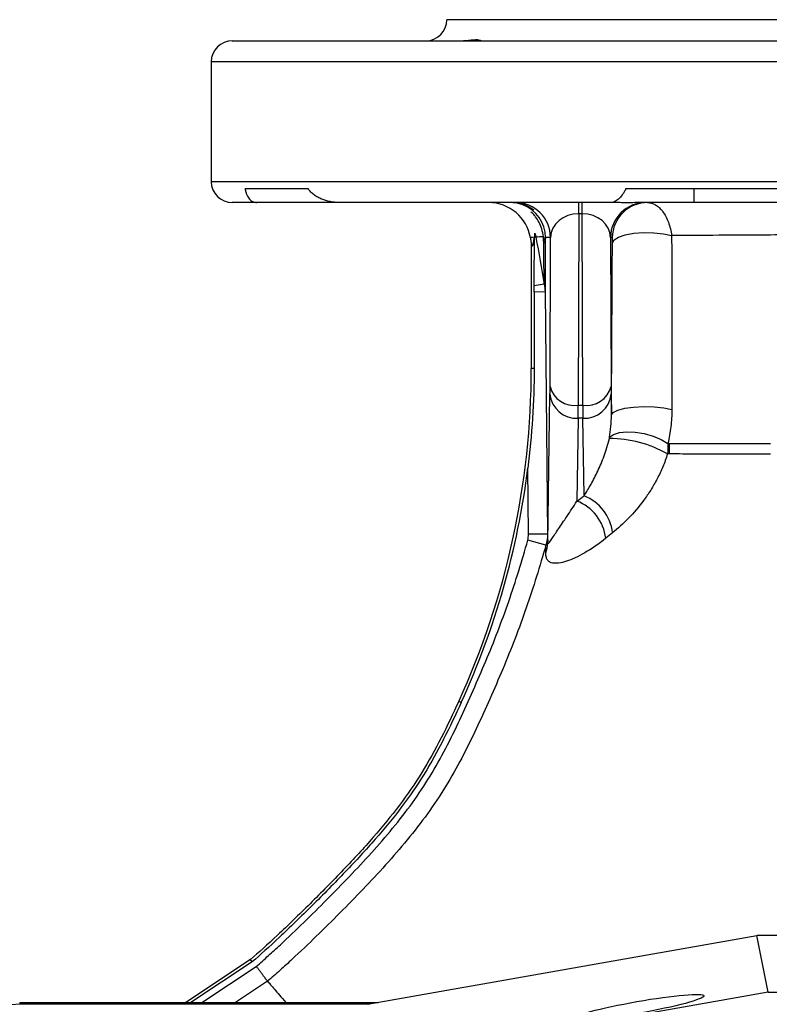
# Model space of a CAD drawing. Header units: millimetres. Extents: x 3528 to 6506, y 5193 to 8895.
# Tile 11 of 13: x 4319 to 4851, y 8195 to 8895. Entities that reach past the tile are written whole.
import ezdxf

# ---------------------------------------------------------------- set-up
doc = ezdxf.new("R2010")
doc.units = ezdxf.units.MM
doc.header["$LTSCALE"] = 5

msp = doc.modelspace()

# ---------------------------------------------------------------- linework, layer by layer
at = {"color": 7, "linetype": 'Continuous', "lineweight": 25}
for p, q in [((5412.21, 8895.33), (4622.21, 8895.33)), ((4469.71, 8880.33), (5564.71, 8880.33)), ((4454.71, 8865.33), (4454.71, 8780.33)), ((4478.75, 8775.33), (4523.54, 8775.33)), ((4749.38, 8775.33), (4857.52, 8775.33)), ((4797.67, 8775.33), (4797.67, 8765.33)), ((4487.13, 8765.33), (4469.71, 8765.33)), ((4545.51, 8765.33), (4487.13, 8765.33)), ((4739.26, 8765.33), (4545.51, 8765.33)), ((4715.98, 8757.38), (4715.98, 8765.33)), ((4718.44, 8757.38), (4718.44, 8765.33)), ((4742.89, 8765.33), (4739.26, 8765.33)), ((4797.67, 8765.33), (4759.34, 8765.33)), ((4880.21, 8765.33), (4797.67, 8765.33)), ((4715.98, 8757.38), (4715.53, 8621.19)), ((4718.44, 8757.38), (4715.98, 8757.38)), ((4718.89, 8621.19), (4718.44, 8757.38)), ((4682.21, 8736.38), (4682.21, 8647.47)), ((4685.47, 8740.73), (4684.61, 8740.57)), ((4695.89, 8740.58), (4692.34, 8740.58)), ((4695.53, 8634.63), (4695.89, 8740.58)), ((4738.53, 8740.58), (4738.89, 8634.63)), ((4739.8, 8740.58), (4738.53, 8740.58)), ((4692, 8701.79), (4684.24, 8701.71)), ((4691.34, 8707.25), (4684.25, 8706.06)), ((4692, 8701.79), (4693.72, 8529.66)), ((4684.23, 8647.47), (4682.21, 8647.47)), ((4693.93, 8523.26), (4695.49, 8629.11)), ((4738.93, 8629.11), (4739.15, 8614.38)), ((4715.53, 8621.19), (4718.89, 8621.19)), ((4715.49, 8611.99), (4714.62, 8553.15)), ((4718.93, 8611.99), (4715.49, 8611.99)), ((4719.75, 8556.82), (4718.93, 8611.99)), ((4680.22, 8529.52), (4679.75, 8576.51)), ((4693.72, 8529.66), (4680.22, 8529.52)), ((4692.5, 8521.8), (4679.68, 8525.33)), ((4632.42, 8409.88), (4630.63, 8410.7)), ((4565.91, 8195.33), (4842.47, 8244.29)), ((4850.5, 8204.05), (4842.47, 8244.29)), ((4887.21, 8244.29), (4842.47, 8244.29)), ((4482.75, 8227.2), (4436.63, 8196.64)), ((4483.94, 8225.63), (4440.19, 8196.64)), ((4483.94, 8225.63), (4482.75, 8227.2)), ((4850.5, 8204.05), (4555.09, 8151.75)), ((4850.5, 8204.05), (5183.92, 8204.05)), ((4318.62, 8196.64), (4318.62, 8195.6)), ((4318.62, 8196.64), (4573.31, 8196.64)), ((4318.62, 8195.6), (4567.39, 8195.6))]:
    msp.add_line(p, q, dxfattribs=at)
at = {"color": 8, "linetype": 'Continuous', "lineweight": 25}
for p, q in [((4971.38, 8865.33), (4454.71, 8865.33)), ((4454.71, 8780.33), (4971.38, 8780.33)), ((4448.06, 8196.64), (4486.79, 8222.31)), ((4494.8, 8211.71), (4472.07, 8196.64))]:
    msp.add_line(p, q, dxfattribs=at)
at = {"color": 7, "linetype": 'Continuous', "lineweight": 25, "flags": 128}
for points in [[(4676.2, 8763.71), (4672.19, 8764.86), (4667.34, 8765.33)], [(4739.85, 8736.67), (4741, 8738.82), (4744.13, 8740.77), (4748.96, 8742.36), (4755.11, 8743.45), (4762.06, 8743.97), (4769.24, 8743.86), (4776.06, 8743.14), (4781.95, 8741.87)], [(4739.15, 8614.38), (4740.34, 8616.16), (4743.59, 8617.77), (4748.61, 8619.07), (4754.96, 8619.94), (4762.11, 8620.3), (4769.43, 8620.14), (4776.3, 8619.46), (4782.12, 8618.32)], [(4737.85, 8598.44), (4740.62, 8600.46), (4744.79, 8601.8), (4750.07, 8602.36), (4756.09, 8602.11), (4762.46, 8601.06), (4768.73, 8599.29), (4774.48, 8596.91), (4779.31, 8594.09)], [(4305.95, 8194.7), (4306.83, 8194.82), (4318.62, 8195.6)]]:
    msp.add_lwpolyline(points, dxfattribs=at)
at = {"color": 7, "linetype": 'Continuous', "lineweight": 25}
for centre, radius, start, end in [((4607.21, 8895.33), 15, 270, 0), ((4469.71, 8865.33), 15, 90, 180), ((4469.71, 8780.33), 15, 180, 270), ((4651.96, 8735.33), 30, 9.31425, 89.9076), ((4670.89, 8740.34), 25, 0.57059, 89.99711), ((4763.53, 8740.34), 25, 90.00289, 179.42941), ((4764.8, 8740.34), 25, 90.00049, 134.34279), ((4764.79, 8740.34), 25, 90.00049, 134.07027), ((4681.42, 8736.17), 10.68, 1.90717, 26.66609), ((4113, 8647.47), 569.21, 335.41976, 0), ((4712.95, 8638.96), 17.95, 193.93711, 278.25355), ((4721.47, 8638.96), 17.95, 261.74645, 346.06289), ((4714.34, 8630.9), 18.94, 185.40495, 273.45838), ((4720.08, 8630.9), 18.94, 266.54162, 354.59505), ((4737.38, 8513.69), 83.93, 60.26991, 89.78033), ((4739.72, 8590.18), 40.81, 354.91831, 5.49802), ((4113, 8647.47), 571.18, 335.41976, 352.86351), ((4707.46, 8526.44), 32.77, 7.2995, 67.98611), ((4702.9, 8522.9), 32.44, 6.7226, 68.83207), ((4676.41, 8523.3), 17.52, 336.65788, 359.86829)]:
    msp.add_arc(centre, radius, start, end, dxfattribs=at)
at = {"color": 8, "linetype": 'Continuous', "lineweight": 25}
for centre, start, end in [((4667.34, 8740.34), 0.57134, 69.25153), ((4764.79, 8740.33), 134.0701, 179.42727)]:
    msp.add_arc(centre, 25, start, end, dxfattribs=at)
at = {"color": 7, "linetype": 'Continuous', "lineweight": 25}
for centre, major_axis, ratio, start_param, end_param in [((4715.88, 8740.33), (20, 0.48), 0.852321, 1.545236, 3.098749), ((4718.54, 8740.33), (20, -0.48), 0.852321, 0.042844, 1.596356), ((4684.88, 8063.88), (-0.04, 1350.32), 0.000523, 1.078833, 1.123877), ((4695.02, 8655.09), (-0.3, 30), 0.014297, 3.665048, 3.961754), ((4739.41, 8655.09), (0.3, 30), 0.014297, 2.321431, 2.618137), ((4715.01, 8655.29), (-0.3, 50), 0.008579, 3.66514, 3.961846), ((4719.41, 8655.29), (0.3, 50), 0.008579, 2.321339, 2.618045)]:
    msp.add_ellipse(centre, major_axis=major_axis, ratio=ratio, start_param=start_param, end_param=end_param, dxfattribs=at)
msp.add_ellipse((4758.05, 8193.12), major_axis=(46.89, 8.27), ratio=0.088975, dxfattribs=at)
for points, knots in [([(4632.67, 8880.42), (4634.36, 8880.52), (4639.24, 8880.81), (4644.6, 8881.57), (4646.58, 8880.5), (4646.45, 8880.4), (4646.44, 8880.39)], [0, 0, 0, 0, 0.201052, 0.577239, 0.981367, 1, 1, 1, 1]), ([(4478.75, 8775.33), (4478.9, 8774.4), (4479.09, 8773.58), (4479.51, 8772.09), (4479.75, 8771.41), (4480.55, 8769.56), (4481.16, 8768.58), (4482.58, 8766.99), (4483.38, 8766.38), (4485.13, 8765.56), (4486.09, 8765.33), (4487.13, 8765.33)], [0, 0, 0, 0, 0.125, 0.125, 0.25, 0.25, 0.5, 0.5, 0.75, 0.75, 1, 1, 1, 1]), ([(4545.51, 8765.33), (4544.45, 8765.33), (4543.38, 8765.39), (4541.27, 8765.6), (4540.21, 8765.76), (4537.13, 8766.39), (4535.15, 8766.98), (4532.28, 8768.18), (4531.35, 8768.63), (4529.55, 8769.63), (4528.68, 8770.18), (4527.02, 8771.4), (4526.22, 8772.08), (4524.77, 8773.58), (4524.11, 8774.4), (4523.54, 8775.33)], [0, 0, 0, 0, 0.125, 0.125, 0.25, 0.25, 0.5, 0.5, 0.625, 0.625, 0.75, 0.75, 0.875, 0.875, 1, 1, 1, 1]), ([(4749.38, 8775.33), (4749.03, 8774.4), (4748.63, 8773.58), (4747.78, 8772.09), (4747.33, 8771.41), (4745.95, 8769.56), (4745.02, 8768.58), (4743.22, 8766.99), (4742.34, 8766.38), (4740.71, 8765.56), (4739.95, 8765.33), (4739.26, 8765.33)], [0, 0, 0, 0, 0.125, 0.125, 0.25, 0.25, 0.5, 0.5, 0.75, 0.75, 1, 1, 1, 1]), ([(4669.04, 8765.33), (4671.55, 8765.33), (4673.73, 8764.95), (4676.55, 8764.13), (4677.41, 8763.82), (4678.99, 8763.16), (4679.7, 8762.8), (4681.59, 8761.77), (4682.52, 8761.1), (4683.44, 8760.37), (4683.66, 8760.18), (4683.94, 8759.91), (4683.99, 8759.84), (4683.89, 8759.85), (4683.49, 8760.13), (4682.04, 8761.09), (4680.97, 8761.77), (4678.23, 8763.15), (4676.55, 8763.86), (4673.56, 8764.67), (4672.48, 8764.91), (4670.17, 8765.24), (4668.94, 8765.33), (4667.64, 8765.33)], [0, 0, 0, 0, 0.125, 0.125, 0.1875, 0.1875, 0.25, 0.25, 0.375, 0.375, 0.4375, 0.4375, 0.5, 0.5, 0.625, 0.625, 0.75, 0.75, 0.875, 0.875, 0.9375, 0.9375, 1, 1, 1, 1]), ([(4759.34, 8765.33), (4757.64, 8765.33), (4756.02, 8765.28), (4752.94, 8765.18), (4751.49, 8765.14), (4748.75, 8765.13), (4747.46, 8765.17), (4745.05, 8765.27), (4743.93, 8765.33), (4742.89, 8765.33)], [0, 0, 0, 0, 0.25, 0.25, 0.5, 0.5, 0.75, 0.75, 1, 1, 1, 1]), ([(4764.79, 8765.33), (4766.76, 8765.33), (4768.68, 8764.77), (4771, 8763.38), (4771.47, 8763.07), (4772.37, 8762.38), (4772.81, 8762.01), (4774.1, 8760.79), (4774.92, 8759.87), (4776.47, 8757.77), (4777.21, 8756.59), (4778.54, 8754.07), (4779.14, 8752.72), (4780.2, 8749.84), (4780.67, 8748.31), (4781.43, 8745.17), (4781.73, 8743.54), (4781.95, 8741.87)], [0, 0, 0, 0, 0.25, 0.25, 0.3125, 0.3125, 0.375, 0.375, 0.5, 0.5, 0.625, 0.625, 0.75, 0.75, 0.875, 0.875, 1, 1, 1, 1]), ([(4684.61, 8740.57), (4684.63, 8741.25), (4684.65, 8741.88), (4684.69, 8742.7), (4684.71, 8742.94), (4684.74, 8743.36), (4684.76, 8743.54), (4684.78, 8743.66)], [0, 0, 0, 0, 0.5, 0.5, 0.75, 0.75, 1, 1, 1, 1]), ([(4681.56, 8740.23), (4681.74, 8739.1), (4681.96, 8737.79), (4682.18, 8736.48), (4682.21, 8736.3)], [0, 0, 0, 0, 0.861408, 1, 1, 1, 1]), ([(4682.21, 8736.38), (4682.39, 8735.49), (4682.57, 8734.92), (4682.94, 8734.44), (4683.12, 8734.53), (4683.49, 8735.35), (4683.67, 8736.07), (4684.03, 8738.02), (4684.2, 8739.25), (4684.37, 8740.66)], [0, 0, 0, 0, 0.25, 0.25, 0.5, 0.5, 0.75, 0.75, 1, 1, 1, 1]), ([(4684.25, 8706.06), (4684.28, 8711.93), (4684.31, 8717.78), (4684.39, 8726.47), (4684.42, 8729.35), (4684.48, 8733.65), (4684.5, 8735.07), (4684.55, 8737.87), (4684.58, 8739.25), (4684.61, 8740.57)], [0, 0, 0, 0, 0.5, 0.5, 0.75, 0.75, 0.875, 0.875, 1, 1, 1, 1]), ([(4691.34, 8707.25), (4691.29, 8712.56), (4691.24, 8718.08), (4691.11, 8729.36), (4691.04, 8735.12), (4690.97, 8740.96)], [0, 0, 0, 0, 0.5, 0.5, 1, 1, 1, 1]), ([(4692.1, 8736.52), (4692.09, 8730.45), (4692.08, 8724.49), (4692.04, 8712.85), (4692.02, 8707.18), (4692, 8701.79)], [0, 0, 0, 0, 0.5, 0.5, 1, 1, 1, 1]), ([(4692.34, 8740.58), (4692.29, 8740.58), (4692.25, 8740.35), (4692.18, 8739.57), (4692.16, 8739.24), (4692.13, 8738.54), (4692.12, 8738.27), (4692.11, 8737.75), (4692.11, 8737.56), (4692.1, 8737.11), (4692.1, 8736.86), (4692.1, 8736.52)], [0, 0, 0, 0, 0.5, 0.5, 0.75, 0.75, 0.875, 0.875, 0.9375, 0.9375, 1, 1, 1, 1]), ([(4739.15, 8614.38), (4739.28, 8634.99), (4739.4, 8655.42), (4739.63, 8696.13), (4739.74, 8716.41), (4739.85, 8736.67)], [0, 0, 0, 0, 0.5, 0.5, 1, 1, 1, 1]), ([(4739.85, 8736.67), (4739.86, 8737.34), (4739.86, 8737.93), (4739.85, 8738.93), (4739.85, 8739.33), (4739.84, 8739.97), (4739.83, 8740.2), (4739.81, 8740.51), (4739.81, 8740.58), (4739.8, 8740.58)], [0, 0, 0, 0, 0.25, 0.25, 0.5, 0.5, 0.75, 0.75, 1, 1, 1, 1]), ([(4781.95, 8741.87), (4782.04, 8721.38), (4782.11, 8700.88), (4782.19, 8659.75), (4782.19, 8639.12), (4782.12, 8618.32)], [0, 0, 0, 0, 0.5, 0.5, 1, 1, 1, 1]), ([(4684.23, 8647.47), (4684.23, 8635.6), (4683.85, 8623.74), (4682.34, 8600.09), (4681.23, 8588.29), (4679.75, 8576.51)], [0, 0, 0, 0, 0.5, 0.5, 1, 1, 1, 1]), ([(4782.12, 8618.32), (4782.11, 8614.09), (4781.81, 8609.98), (4780.84, 8601.92), (4780.15, 8597.97), (4779.31, 8594.09)], [0, 0, 0, 0, 0.5, 0.5, 1, 1, 1, 1]), ([(4737.85, 8598.44), (4738.23, 8600.96), (4738.55, 8603.54), (4739, 8608.83), (4739.15, 8611.54), (4739.15, 8614.38)], [0, 0, 0, 0, 0.5, 0.5, 1, 1, 1, 1]), ([(4719.75, 8556.82), (4721.36, 8559.4), (4723.01, 8562.15), (4726.27, 8568.01), (4727.9, 8571.13), (4731.07, 8577.83), (4732.6, 8581.4), (4734.7, 8587.13), (4735.37, 8589.11), (4736.62, 8593.24), (4737.2, 8595.37), (4737.7, 8597.61)], [0, 0, 0, 0, 0.25, 0.25, 0.5, 0.5, 0.75, 0.75, 0.875, 0.875, 1, 1, 1, 1]), ([(4779, 8586.57), (4778.03, 8583.43), (4776.91, 8580.39), (4774.42, 8574.48), (4773.07, 8571.63), (4770.18, 8566.15), (4768.66, 8563.51), (4765.46, 8558.41), (4763.77, 8555.95), (4758.57, 8548.89), (4754.96, 8544.66), (4747.56, 8537.02), (4743.77, 8533.61), (4739.97, 8530.6)], [0, 0, 0, 0, 0.125, 0.125, 0.25, 0.25, 0.375, 0.375, 0.5, 0.5, 0.75, 0.75, 1, 1, 1, 1]), ([(4693.93, 8523.26), (4693.95, 8523.02), (4694, 8522.94), (4694.13, 8522.87), (4694.21, 8522.9), (4694.49, 8523.1), (4694.71, 8523.36), (4695.46, 8524.32), (4696.07, 8525.21), (4697.41, 8527.19), (4698.16, 8528.3), (4699.76, 8530.68), (4700.62, 8531.96), (4702.45, 8534.65), (4703.42, 8536.08), (4705.45, 8539.07), (4706.52, 8540.65), (4709.82, 8545.59), (4712.18, 8549.19), (4714.62, 8553.15)], [0, 0, 0, 0, 0.03125, 0.03125, 0.0625, 0.0625, 0.125, 0.125, 0.25, 0.25, 0.375, 0.375, 0.5, 0.5, 0.625, 0.625, 0.75, 0.75, 1, 1, 1, 1]), ([(4735.12, 8526.69), (4729.97, 8522.47), (4724.97, 8519.05), (4717.87, 8514.96), (4715.57, 8513.77), (4711.22, 8511.77), (4709.17, 8510.96), (4705.3, 8509.7), (4703.49, 8509.26), (4700.99, 8508.91), (4700.19, 8508.85), (4698.67, 8508.85), (4697.95, 8508.91), (4696.62, 8509.18), (4696.01, 8509.39), (4694.89, 8509.99), (4694.39, 8510.38), (4693.53, 8511.45), (4693.16, 8512.12), (4692.78, 8513.42), (4692.68, 8513.91), (4692.53, 8515.02), (4692.49, 8515.65), (4692.49, 8516.36)], [0, 0, 0, 0, 0.25, 0.25, 0.375, 0.375, 0.5, 0.5, 0.625, 0.625, 0.6875, 0.6875, 0.75, 0.75, 0.8125, 0.8125, 0.875, 0.875, 0.9375, 0.9375, 0.96875, 0.96875, 1, 1, 1, 1]), ([(4486.79, 8222.31), (4489.71, 8224.81), (4492.58, 8227.36), (4498.27, 8232.51), (4501.09, 8235.11), (4509.5, 8242.95), (4515.04, 8248.25), (4531.52, 8264.27), (4542.33, 8275.13), (4563.51, 8297.28), (4573.87, 8308.58), (4588.52, 8326.4), (4593.23, 8332.45), (4602.14, 8344.81), (4606.35, 8351.12), (4618.14, 8370.51), (4624.98, 8383.98), (4634.64, 8404.52), (4637.77, 8411.41), (4643.92, 8425.26), (4646.93, 8432.22), (4652.78, 8446.23), (4655.62, 8453.28), (4661.07, 8467.48), (4663.68, 8474.61), (4671.15, 8496.14), (4675.64, 8510.66), (4679.68, 8525.33)], [0, 0, 0, 0, 0.03125, 0.03125, 0.0625, 0.0625, 0.125, 0.125, 0.25, 0.25, 0.375, 0.375, 0.4375, 0.4375, 0.5, 0.5, 0.625, 0.625, 0.6875, 0.6875, 0.75, 0.75, 0.8125, 0.8125, 0.875, 0.875, 1, 1, 1, 1]), ([(4692.5, 8521.8), (4688.37, 8506.79), (4683.76, 8491.94), (4676.11, 8469.91), (4673.43, 8462.61), (4667.84, 8448.09), (4664.93, 8440.87), (4658.94, 8426.54), (4655.86, 8419.42), (4649.55, 8405.26), (4646.35, 8398.2), (4636.44, 8377.21), (4629.4, 8363.44), (4617.29, 8343.63), (4612.98, 8337.17), (4603.86, 8324.53), (4599.05, 8318.34), (4584.07, 8300.09), (4573.46, 8288.51), (4551.76, 8265.81), (4540.68, 8254.67), (4523.77, 8238.24), (4518.09, 8232.81), (4509.46, 8224.79), (4506.57, 8222.13), (4500.73, 8216.87), (4497.79, 8214.26), (4494.8, 8211.71)], [0, 0, 0, 0, 0.125, 0.125, 0.1875, 0.1875, 0.25, 0.25, 0.3125, 0.3125, 0.375, 0.375, 0.5, 0.5, 0.5625, 0.5625, 0.625, 0.625, 0.75, 0.75, 0.875, 0.875, 0.9375, 0.9375, 0.96875, 0.96875, 1, 1, 1, 1]), ([(4630.63, 8410.7), (4622.62, 8393.19), (4614.17, 8375.94), (4599.44, 8352.07), (4594.17, 8344.4), (4582.69, 8329.19), (4576.51, 8321.66), (4563.24, 8306.45), (4556.15, 8298.78), (4541.02, 8282.93), (4532.99, 8274.77), (4517.05, 8258.97), (4509.16, 8251.35), (4494.66, 8237.74), (4488.04, 8231.75), (4482.75, 8227.2)], [0.6722839, 0.6722839, 0.6722839, 0.6722839, 0.7537843, 0.7537843, 0.7945345, 0.7945345, 0.8352847, 0.8352847, 0.8760349, 0.8760349, 0.9167851, 0.9167851, 0.9575353, 0.9575353, 0.9982855, 0.9982855, 0.9982855, 0.9982855]), ([(4632.42, 8409.88), (4624.39, 8392.34), (4615.91, 8375.02), (4601.08, 8350.98), (4595.77, 8343.26), (4584.23, 8327.96), (4578.01, 8320.4), (4564.69, 8305.13), (4557.59, 8297.44), (4542.43, 8281.56), (4534.38, 8273.39), (4518.42, 8257.56), (4510.52, 8249.93), (4495.99, 8236.29), (4489.36, 8230.28), (4484.04, 8225.71), (4484, 8225.68), (4483.97, 8225.66), (4483.94, 8225.63)], [0.6722839, 0.6722839, 0.6722839, 0.6722839, 0.7537843, 0.7537843, 0.7945345, 0.7945345, 0.8352847, 0.8352847, 0.8760349, 0.8760349, 0.9167851, 0.9167851, 0.9575353, 0.9575353, 0.9982855, 0.9982855, 0.9982855, 0.998523, 0.998523, 0.998523, 0.998523]), ([(4494.8, 8211.71), (4494.62, 8211.94), (4494.29, 8212.38), (4493.33, 8213.66), (4492.71, 8214.47), (4491.62, 8215.92), (4491.24, 8216.43), (4490.42, 8217.51), (4489.99, 8218.08), (4489.11, 8219.25), (4488.65, 8219.85), (4487.74, 8221.07), (4487.26, 8221.69), (4486.79, 8222.31)], [0, 0, 0, 0, 0.25, 0.25, 0.5, 0.5, 0.625, 0.625, 0.75, 0.75, 0.875, 0.875, 1, 1, 1, 1]), ([(4494.8, 8211.71), (4495.49, 8210.9), (4497.59, 8208.44), (4501.61, 8203.74), (4506.11, 8198.47), (4507.67, 8196.64)], [0, 0, 0, 0, 0.241513, 0.737637, 1, 1, 1, 1])]:
    msp.add_open_spline(points, degree=3, knots=knots, dxfattribs=at)
at = {"color": 8, "linetype": 'Continuous', "lineweight": 25}
for points, knots in [([(4690.97, 8740.96), (4690.57, 8742.89), (4689.46, 8748.26), (4686.81, 8753.13), (4684.03, 8756.97), (4682.78, 8757.88), (4681.81, 8758.58)], [0, 0, 0, 0, 0.263284, 0.73337, 0.794442, 1, 1, 1, 1]), ([(4684.37, 8740.66), (4683.38, 8740.58), (4681.65, 8740.45), (4681.83, 8740.33), (4681.91, 8740.29)], [0, 0, 0, 0, 0.571904, 1, 1, 1, 1]), ([(4929.25, 8742.9), (4920.69, 8742.82), (4903.07, 8742.64), (4877.28, 8742.43), (4847.45, 8742.22), (4814.63, 8742.03), (4792.91, 8741.92), (4781.95, 8741.87)], [0, 0, 0, 0, 0.156003, 0.320677, 0.486563, 0.741022, 1, 1, 1, 1]), ([(4780.34, 8594.09), (4785.74, 8594.08), (4796.58, 8594.05), (4814.59, 8594.07), (4833.06, 8594.08), (4846.07, 8594.07), (4852.21, 8594.07)], [0, 0, 0, 0, 0.253286, 0.508143, 0.767898, 1, 1, 1, 1]), ([(4852.21, 8586.52), (4851.62, 8586.52), (4843.64, 8586.52), (4829.03, 8586.55), (4808.66, 8586.54), (4792.54, 8586.57), (4783.49, 8586.57), (4780.37, 8586.57)], [0, 0, 0, 0, 0.021585, 0.293817, 0.571996, 0.852248, 1, 1, 1, 1])]:
    msp.add_open_spline(points, degree=3, knots=knots, dxfattribs=at)
at = {"color": 7, "linetype": 'Continuous', "lineweight": 25}
for points in [[(4684.78, 8743.66), (4684.64, 8742.74), (4684.5, 8741.78), (4684.37, 8740.66)], [(4684.78, 8743.66), (4685.06, 8742.7), (4685.29, 8741.73), (4685.47, 8740.73)], [(4690.97, 8740.96), (4688.75, 8740.89), (4686.91, 8740.81), (4685.47, 8740.73)], [(4685.47, 8740.73), (4687.52, 8729.59), (4689.48, 8718.42), (4691.34, 8707.25)], [(4684.24, 8701.71), (4684.24, 8703.17), (4684.25, 8704.62), (4684.25, 8706.06)], [(4691.34, 8707.25), (4691.75, 8705.45), (4691.97, 8703.63), (4692, 8701.79)], [(4737.7, 8597.61), (4737.77, 8597.91), (4737.81, 8598.18), (4737.85, 8598.44)], [(4779.31, 8594.09), (4779.42, 8591.59), (4779.32, 8589.09), (4779, 8586.57)], [(4779.31, 8594.09), (4779.65, 8594.09), (4779.99, 8594.09), (4780.34, 8594.09)], [(4780.37, 8586.57), (4779.91, 8586.57), (4779.45, 8586.57), (4779, 8586.57)], [(4714.62, 8553.15), (4716.31, 8554.38), (4718.02, 8555.6), (4719.75, 8556.82)], [(4679.68, 8525.33), (4680.06, 8526.7), (4680.24, 8528.1), (4680.22, 8529.52)], [(4693.72, 8529.66), (4693.74, 8526.97), (4693.33, 8524.35), (4692.5, 8521.8)], [(4693.72, 8529.66), (4693.79, 8527.67), (4693.86, 8525.52), (4693.93, 8523.26)], [(4739.97, 8530.6), (4738.33, 8529.31), (4736.72, 8528), (4735.12, 8526.69)], [(4692.49, 8516.36), (4692.5, 8518.26), (4692.5, 8520.08), (4692.5, 8521.8)]]:
    msp.add_open_spline(points, degree=3, dxfattribs=at)

doc.saveas('drawing.dxf')
